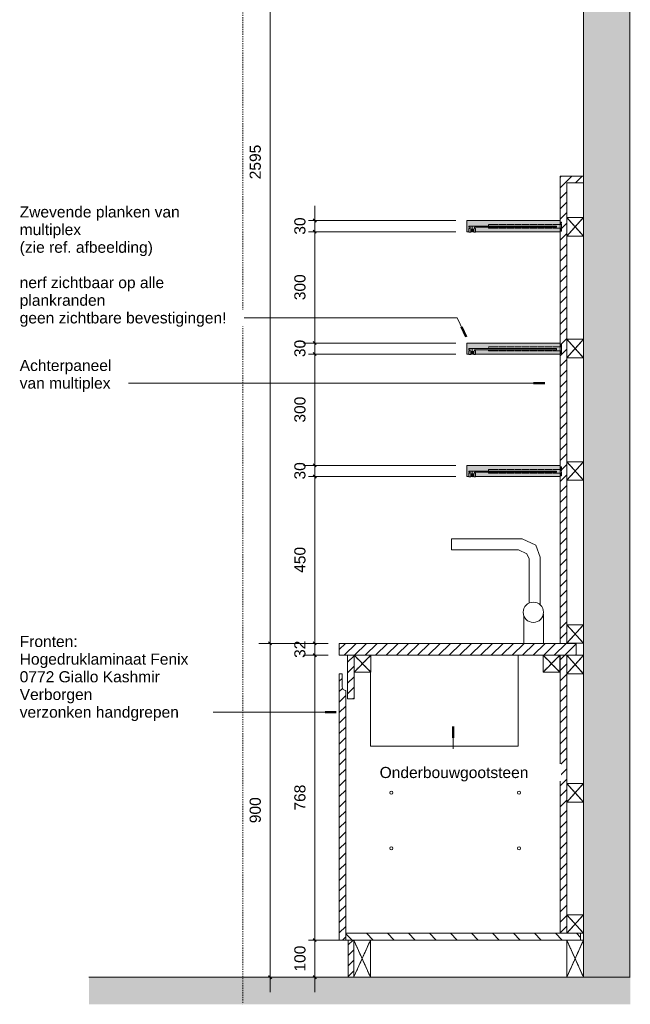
# Model space of a CAD drawing. Header units: millimetres. Extents: x -41613 to -506, y -9518 to 44768.
# Tile 5 of 11: x -21071 to -19427, y 5577 to 8232. Entities that reach past the tile are written whole.
import ezdxf

# ---------------------------------------------------------------- set-up
doc = ezdxf.new("R2010")
doc.units = ezdxf.units.MM
for name, pattern in [('Dash_2_', [6.35, 3.175, -3.175]), ('Hidden', [7.14375, 4.7625, -2.38125]), ('Overhead xxSmall', [2.579688, 1.5875, -0.992188])]:
    doc.linetypes.add(name, pattern=pattern)
for name, color, linetype, lineweight in [('0-2', 130, 'Continuous', 5), ('A----M-', 8, 'Continuous', 5), ('A----M--20', 8, 'Continuous', 5), ('A09-C---1', 8, 'Dash_2_', 13), ('A09-NT--1', 7, 'Continuous', 13), ('A09-NT--2', 170, 'Continuous', 50), ('A09-NT--3', 210, 'Continuous', 13), ('A23----', 7, 'Continuous', 13), ('A23-----1', 253, 'Continuous', 13), ('A29-----1', 9, 'Continuous', 5), ('A29-----2', 7, 'Continuous', 13), ('A99----', 1, 'Continuous', 5), ('A99-----1', 1, 'Continuous', 13), ('A99-----3', 1, 'Overhead xxSmall', 13), ('Detail Items', 1, 'Continuous', 5), ('Detail Items-4', 10, 'Continuous', 5), ('Detail Items-5', 1, 'Hidden', 5), ('Detail Items-6', 255, 'Continuous', 5), ('Detail Items-7', 55, 'Continuous', 5)]:
    doc.layers.add(name, color=color, linetype=linetype, lineweight=lineweight)
doc.styles.add('Arial_1', font='arial.ttf', dxfattribs={"height": 30})
doc.dimstyles.new('TD_Diagonal_1_5_mm', dxfattribs={"dimscale": 304.8, "dimtxt": 30.607782, "dimasz": 0.026247, "dimexe": 0.098425, "dimexo": 0.098425, "dimgap": 0.052493, "dimtad": 1, "dimdec": 0, "dimzin": 0, "dimdsep": 46, "dimtxsty": 'Arial_1', "dimblk1": 'OBLIQUE', "dimblk2": 'OBLIQUE', "dimsah": 1, "dimcen": 0.09, "dimdle": 0.131234, "dimazin": 2, "dimtfac": 1, "dimtdec": 4, "dimtix": 1, "dimtmove": 0, "dimatfit": 3, "dimfxl": 1, "dimtvp": 1, "dimtfill": 1, "dimtolj": 1, "dimtzin": 0, "dimarcsym": 2})
pattern_1 = [(45, (-19962.32, 5650), (-14.14214, 14.14214), [])]

# ---------------------------------------------------------------- blocks, each defined once
blk = doc.blocks.new('HSR-D_ABT_ARCH_Interieur_rvt-4-Pantry MFZ - Section 2')
at = {"layer": 'A23-----1'}
blk.add_hatch(color=256, dxfattribs=at).paths.add_polyline_path([(44439.1, 5577.1), (44439.1, 5650), (42981.1, 5650), (42981.1, 5577.1)])
at = {"layer": 'A29-----1'}
blk.add_hatch(color=256, dxfattribs=at).paths.add_polyline_path([(44312.9, 5650), (44437.9, 5650.2), (44437.9, 9648.5), (44312.9, 9648.5), (44312.9, 9323), (44316.4, 9323), (44316.4, 9185), (44312.9, 9185), (44312.9, 5650.2)])
at = {"layer": 'A23----'}
for p, q in [((43679.6, 5650), (42981.1, 5650)), ((44439.1, 5650), (43694.6, 5650))]:
    blk.add_line(p, q, dxfattribs=at)
at = {"layer": 'A29-----2'}
for p, q in [((44312.9, 9648.5), (44312.9, 7810)), ((44437.9, 5650), (44437.9, 9648.5)), ((44312.9, 7792), (44312.9, 7698.5)), ((44312.9, 7648.5), (44312.9, 7370)), ((44312.9, 7320), (44312.9, 7040)), ((44312.9, 6990), (44312.9, 6600.5)), ((44312.9, 6550.5), (44312.9, 6518)), ((44312.9, 6468), (44312.9, 6172.5)), ((44312.9, 6122.5), (44312.9, 5818.6)), ((44312.9, 5768.6), (44312.9, 5750.2)), ((44312.9, 5650), (44437.9, 5650))]:
    blk.add_line(p, q, dxfattribs=at)
blk = doc.blocks.new('Afstandsklods - Afstandsklods-18260626-Pantry MFZ - Section 2')
at = {"layer": 'Detail Items'}
for p, q in [((44267.9, 5750.2), (44267.9, 5650.2)), ((44267.9, 5650.2), (44312.9, 5750.2)), ((44312.9, 5650.2), (44267.9, 5750.2)), ((44312.9, 5750.2), (44305.1, 5750.2)), ((44312.9, 5750.2), (44312.9, 5650.2)), ((44312.9, 5650.2), (44267.9, 5650.2))]:
    blk.add_line(p, q, dxfattribs=at)
at = {"layer": 'Detail Items-5'}
for p, q in [((44267.9, 5750.2), (44267.9, 5650.2)), ((44267.9, 5750.2), (44312.9, 5650.2)), ((44267.9, 5650.2), (44312.9, 5750.2)), ((44312.9, 5750.2), (44305.1, 5750.2)), ((44312.9, 5650.2), (44312.9, 5750.2)), ((44267.9, 5650.2), (44312.9, 5650.2))]:
    blk.add_line(p, q, dxfattribs=at)
blk = doc.blocks.new('Afstandsklods - Afstandsklods-18260673-Pantry MFZ - Section 2')
at = {"layer": 'Detail Items'}
for p, q in [((43694.6, 5650.8), (43739.3, 5750.2)), ((43739.3, 5650.2), (43694.6, 5749.7)), ((43739.3, 5750.2), (43739.3, 5650.2)), ((43694.6, 5650.2), (43739.3, 5650.2))]:
    blk.add_line(p, q, dxfattribs=at)
at = {"layer": 'Detail Items-5'}
for p, q in [((43739.3, 5750.2), (43694.6, 5650.8)), ((43739.3, 5650.2), (43694.6, 5749.7)), ((43739.3, 5750.2), (43739.3, 5650.2)), ((43739.3, 5650.2), (43694.6, 5650.2))]:
    blk.add_line(p, q, dxfattribs=at)
blk = doc.blocks.new('Afstandsklods - Afstandsklods-13959291-Pantry MFZ - Section 2')
at = {"layer": 'Detail Items'}
for p, q in [((44267.9, 6172.5), (44267.9, 6122.5)), ((44312.9, 6172.5), (44267.9, 6172.5)), ((44267.9, 6122.5), (44312.9, 6172.5)), ((44312.9, 6122.5), (44267.9, 6172.5)), ((44312.9, 6172.5), (44312.9, 6122.5)), ((44312.9, 6122.5), (44267.9, 6122.5))]:
    blk.add_line(p, q, dxfattribs=at)
at = {"layer": 'Detail Items-5'}
for p, q in [((44312.9, 6172.5), (44267.9, 6172.5)), ((44267.9, 6172.5), (44267.9, 6122.5)), ((44267.9, 6172.5), (44312.9, 6122.5)), ((44267.9, 6122.5), (44312.9, 6172.5)), ((44312.9, 6122.5), (44312.9, 6172.5)), ((44267.9, 6122.5), (44312.9, 6122.5))]:
    blk.add_line(p, q, dxfattribs=at)
blk = doc.blocks.new('Afstandsklods - Afstandsklods-13479953-Pantry MFZ - Section 2')
at = {"layer": 'Detail Items'}
for p, q in [((44204.3, 6518), (44204.3, 6473)), ((44249.3, 6518), (44204.3, 6518)), ((44204.3, 6473), (44249.3, 6518)), ((44249.3, 6473), (44204.3, 6518)), ((44249.3, 6518), (44249.3, 6473)), ((44249.3, 6473), (44204.3, 6473))]:
    blk.add_line(p, q, dxfattribs=at)
at = {"layer": 'Detail Items-5'}
for p, q in [((44249.3, 6518), (44204.3, 6518)), ((44204.3, 6518), (44204.3, 6473)), ((44204.3, 6518), (44249.3, 6473)), ((44204.3, 6473), (44249.3, 6518)), ((44249.3, 6473), (44249.3, 6518)), ((44204.3, 6473), (44249.3, 6473))]:
    blk.add_line(p, q, dxfattribs=at)
blk = doc.blocks.new('DIMBLOCK48-Pantry MFZ - Section 2')
at = {"layer": 'A----M--20'}
for p, q in [((-19896.7, 7000), (-20306.7, 7000)), ((-20276.7, 6510), (-20276.7, 7000)), ((-20276.7, 7000), (-19896.7, 7000)), ((-20240.4, 6550), (-20306.7, 6550)), ((-20276.7, 6550), (-20240.4, 6550))]:
    blk.add_line(p, q, dxfattribs=at)
at = {"layer": 'A----M--20', "lineweight": 35}
for p, q in [((-20276.7, 7000), (-20280.7, 7004)), ((-20276.7, 7000), (-20272.7, 6996)), ((-20276.7, 6550), (-20280.7, 6554)), ((-20276.7, 6550), (-20272.7, 6546))]:
    blk.add_line(p, q, dxfattribs=at)
at = {"layer": 'A----M--20', "color": 0, "insert": (-20331.6, 6740.4), "char_height": 30, "width": 83.065, "attachment_point": 1, "rotation": 90, "line_spacing_factor": 0.941778, "style": 'Arial_1', "bg_fill": 3, "box_fill_scale": 1.25, "bg_fill_color": 256, "bg_fill_true_color": 13158600, "bg_fill_transparency": 0}
blk.add_mtext('450', dxfattribs=at)
blk = doc.blocks.new('_Oblique')
at = {"color": 0, "linetype": 'ByBlock', "lineweight": -2}
blk.add_line((-0.5, -0.5), (0.5, 0.5), dxfattribs=at)
blk = doc.blocks.new('DIMBLOCK49-Pantry MFZ - Section 2')
at = {"layer": 'A----M--20'}
for p, q in [((-19896.7, 7030), (-20306.7, 7030)), ((-20276.7, 7000), (-20276.7, 7030)), ((-20276.7, 7030), (-19896.7, 7030)), ((-19896.7, 7000), (-20306.7, 7000)), ((-20276.7, 7000), (-19896.7, 7000))]:
    blk.add_line(p, q, dxfattribs=at)
at = {"layer": 'A----M--20', "lineweight": 35}
for p, q in [((-20276.7, 7030), (-20280.7, 7034)), ((-20276.7, 7030), (-20272.7, 7026)), ((-20276.7, 7000), (-20280.7, 7004)), ((-20276.7, 7000), (-20272.7, 6996))]:
    blk.add_line(p, q, dxfattribs=at)
at = {"layer": 'A----M--20', "color": 0, "insert": (-20331.6, 6992), "char_height": 30, "width": 55.377, "attachment_point": 1, "rotation": 90, "line_spacing_factor": 0.941778, "style": 'Arial_1', "bg_fill": 3, "box_fill_scale": 1.25, "bg_fill_color": 256, "bg_fill_true_color": 13158600, "bg_fill_transparency": 0}
blk.add_mtext('30', dxfattribs=at)
blk = doc.blocks.new('DIMBLOCK50-Pantry MFZ - Section 2')
at = {"layer": 'A----M--20'}
for p, q in [((-19896.7, 7330), (-20306.7, 7330)), ((-20276.7, 7030), (-20276.7, 7330)), ((-20276.7, 7330), (-19896.7, 7330)), ((-19896.7, 7030), (-20306.7, 7030)), ((-20276.7, 7030), (-19896.7, 7030))]:
    blk.add_line(p, q, dxfattribs=at)
at = {"layer": 'A----M--20', "lineweight": 35}
for p, q in [((-20276.7, 7330), (-20280.7, 7334)), ((-20276.7, 7330), (-20272.7, 7326)), ((-20276.7, 7030), (-20280.7, 7034)), ((-20276.7, 7030), (-20272.7, 7026))]:
    blk.add_line(p, q, dxfattribs=at)
at = {"layer": 'A----M--20', "color": 0, "insert": (-20331.6, 7145.4), "char_height": 30, "width": 83.065, "attachment_point": 1, "rotation": 90, "line_spacing_factor": 0.941778, "style": 'Arial_1', "bg_fill": 3, "box_fill_scale": 1.25, "bg_fill_color": 256, "bg_fill_true_color": 13158600, "bg_fill_transparency": 0}
blk.add_mtext('300', dxfattribs=at)
blk = doc.blocks.new('DIMBLOCK51-Pantry MFZ - Section 2')
at = {"layer": 'A----M--20'}
for p, q in [((-19896.7, 7360), (-20306.7, 7360)), ((-20276.7, 7330), (-20276.7, 7360)), ((-20276.7, 7360), (-19896.7, 7360)), ((-19896.7, 7330), (-20306.7, 7330)), ((-20276.7, 7330), (-19896.7, 7330))]:
    blk.add_line(p, q, dxfattribs=at)
at = {"layer": 'A----M--20', "lineweight": 35}
for p, q in [((-20276.7, 7360), (-20280.7, 7364)), ((-20276.7, 7360), (-20272.7, 7356)), ((-20276.7, 7330), (-20280.7, 7334)), ((-20276.7, 7330), (-20272.7, 7326))]:
    blk.add_line(p, q, dxfattribs=at)
at = {"layer": 'A----M--20', "color": 0, "insert": (-20331.6, 7322), "char_height": 30, "width": 55.377, "attachment_point": 1, "rotation": 90, "line_spacing_factor": 0.941778, "style": 'Arial_1', "bg_fill": 3, "box_fill_scale": 1.25, "bg_fill_color": 256, "bg_fill_true_color": 13158600, "bg_fill_transparency": 0}
blk.add_mtext('30', dxfattribs=at)
blk = doc.blocks.new('DIMBLOCK52-Pantry MFZ - Section 2')
at = {"layer": 'A----M--20'}
for p, q in [((-19896.7, 7660), (-20306.7, 7660)), ((-20276.7, 7360), (-20276.7, 7660)), ((-20276.7, 7660), (-19896.7, 7660)), ((-19896.7, 7360), (-20306.7, 7360)), ((-20276.7, 7360), (-19896.7, 7360))]:
    blk.add_line(p, q, dxfattribs=at)
at = {"layer": 'A----M--20', "lineweight": 35}
for p, q in [((-20276.7, 7660), (-20280.7, 7664)), ((-20276.7, 7660), (-20272.7, 7656)), ((-20276.7, 7360), (-20280.7, 7364)), ((-20276.7, 7360), (-20272.7, 7356))]:
    blk.add_line(p, q, dxfattribs=at)
at = {"layer": 'A----M--20', "color": 0, "insert": (-20331.6, 7475.4), "char_height": 30, "width": 83.065, "attachment_point": 1, "rotation": 90, "line_spacing_factor": 0.941778, "style": 'Arial_1', "bg_fill": 3, "box_fill_scale": 1.25, "bg_fill_color": 256, "bg_fill_true_color": 13158600, "bg_fill_transparency": 0}
blk.add_mtext('300', dxfattribs=at)
blk = doc.blocks.new('DIMBLOCK53-Pantry MFZ - Section 2')
at = {"layer": 'A----M--20'}
for p, q in [((-20276.7, 7660), (-20276.7, 7730)), ((-19896.7, 7690), (-20306.7, 7690)), ((-20276.7, 7690), (-19896.7, 7690)), ((-19896.7, 7660), (-20306.7, 7660)), ((-20276.7, 7660), (-19896.7, 7660))]:
    blk.add_line(p, q, dxfattribs=at)
at = {"layer": 'A----M--20', "lineweight": 35}
for p, q in [((-20276.7, 7690), (-20280.7, 7694)), ((-20276.7, 7690), (-20272.7, 7686)), ((-20276.7, 7660), (-20280.7, 7664)), ((-20276.7, 7660), (-20272.7, 7656))]:
    blk.add_line(p, q, dxfattribs=at)
at = {"layer": 'A----M--20', "color": 0, "insert": (-20331.6, 7652), "char_height": 30, "width": 55.377, "attachment_point": 1, "rotation": 90, "line_spacing_factor": 0.941778, "style": 'Arial_1', "bg_fill": 3, "box_fill_scale": 1.25, "bg_fill_color": 256, "bg_fill_true_color": 13158600, "bg_fill_transparency": 0}
blk.add_mtext('30', dxfattribs=at)
blk = doc.blocks.new('DIMBLOCK54-Pantry MFZ - Section 2')
at = {"layer": 'A----M--20'}
for p, q in [((-20276.7, 6590), (-20276.7, 6518)), ((-20240.4, 6550), (-20306.7, 6550)), ((-20276.7, 6550), (-20240.4, 6550)), ((-20240.4, 6518), (-20306.7, 6518)), ((-20276.7, 6518), (-20240.4, 6518))]:
    blk.add_line(p, q, dxfattribs=at)
at = {"layer": 'A----M--20', "lineweight": 35}
for p, q in [((-20276.7, 6550), (-20280.7, 6554)), ((-20276.7, 6550), (-20272.7, 6546)), ((-20276.7, 6518), (-20280.7, 6522)), ((-20276.7, 6518), (-20272.7, 6514))]:
    blk.add_line(p, q, dxfattribs=at)
at = {"layer": 'A----M--20', "color": 0, "insert": (-20331.6, 6510.9), "char_height": 30, "width": 55.377, "attachment_point": 1, "rotation": 90, "line_spacing_factor": 0.941778, "style": 'Arial_1', "bg_fill": 3, "box_fill_scale": 1.25, "bg_fill_color": 256, "bg_fill_true_color": 13158600, "bg_fill_transparency": 0}
blk.add_mtext('32', dxfattribs=at)
blk = doc.blocks.new('DIMBLOCK55-Pantry MFZ - Section 2')
at = {"layer": 'A----M--20'}
for p, q in [((-20240.4, 6518), (-20306.7, 6518)), ((-20276.7, 6518), (-20276.7, 5750)), ((-20276.7, 6518), (-20240.4, 6518)), ((-20181.9, 5750), (-20306.7, 5750)), ((-20276.7, 5750), (-20181.9, 5750))]:
    blk.add_line(p, q, dxfattribs=at)
at = {"layer": 'A----M--20', "lineweight": 35}
for p, q in [((-20276.7, 6518), (-20280.7, 6522)), ((-20276.7, 6518), (-20272.7, 6514)), ((-20276.7, 5750), (-20280.7, 5754)), ((-20276.7, 5750), (-20272.7, 5746))]:
    blk.add_line(p, q, dxfattribs=at)
at = {"layer": 'A----M--20', "color": 0, "insert": (-20331.6, 6099.4), "char_height": 30, "width": 83.065, "attachment_point": 1, "rotation": 90, "line_spacing_factor": 0.941778, "style": 'Arial_1', "bg_fill": 3, "box_fill_scale": 1.25, "bg_fill_color": 256, "bg_fill_true_color": 13158600, "bg_fill_transparency": 0}
blk.add_mtext('768', dxfattribs=at)
blk = doc.blocks.new('DIMBLOCK56-Pantry MFZ - Section 2')
at = {"layer": 'A----M--20'}
for p, q in [((-20181.9, 5750), (-20306.7, 5750)), ((-20276.7, 5750), (-20276.7, 5610)), ((-20276.7, 5750), (-20181.9, 5750)), ((-20301, 5650), (-20246.7, 5650)), ((-20276.7, 5650), (-20301, 5650))]:
    blk.add_line(p, q, dxfattribs=at)
at = {"layer": 'A----M--20', "lineweight": 35}
for p, q in [((-20276.7, 5750), (-20280.7, 5754)), ((-20276.7, 5750), (-20272.7, 5746)), ((-20276.7, 5650), (-20280.7, 5654)), ((-20276.7, 5650), (-20272.7, 5646))]:
    blk.add_line(p, q, dxfattribs=at)
at = {"layer": 'A----M--20', "color": 0, "insert": (-20331.6, 5665.4), "char_height": 30, "width": 83.065, "attachment_point": 1, "rotation": 90, "line_spacing_factor": 0.941778, "style": 'Arial_1', "bg_fill": 3, "box_fill_scale": 1.25, "bg_fill_color": 256, "bg_fill_true_color": 13158600, "bg_fill_transparency": 0}
blk.add_mtext('100', dxfattribs=at)
blk = doc.blocks.new('DIMBLOCK57-Pantry MFZ - Section 2')
at = {"layer": 'A----M--20'}
for p, q in [((-20396.9, 9185), (-20396.9, 6550)), ((-20421.3, 9145), (-20366.9, 9145)), ((-20396.9, 9145), (-20421.3, 9145)), ((-20240.4, 6550), (-20426.9, 6550)), ((-20396.9, 6550), (-20240.4, 6550))]:
    blk.add_line(p, q, dxfattribs=at)
at = {"layer": 'A----M--20', "lineweight": 35}
for p, q in [((-20396.9, 9145), (-20400.9, 9149)), ((-20396.9, 9145), (-20392.9, 9141)), ((-20396.9, 6550), (-20400.9, 6554)), ((-20396.9, 6550), (-20392.9, 6546))]:
    blk.add_line(p, q, dxfattribs=at)
at = {"layer": 'A----M--20', "color": 0, "insert": (-20451.9, 7801.4), "char_height": 30, "width": 110.753, "attachment_point": 1, "rotation": 90, "line_spacing_factor": 0.941778, "style": 'Arial_1', "bg_fill": 3, "box_fill_scale": 1.25, "bg_fill_color": 256, "bg_fill_true_color": 13158600, "bg_fill_transparency": 0}
blk.add_mtext('2595', dxfattribs=at)
blk = doc.blocks.new('DIMBLOCK58-Pantry MFZ - Section 2')
at = {"layer": 'A----M--20'}
for p, q in [((-20240.4, 6550), (-20426.9, 6550)), ((-20396.9, 6550), (-20396.9, 5610)), ((-20396.9, 6550), (-20240.4, 6550)), ((-20421.3, 5650), (-20366.9, 5650)), ((-20396.9, 5650), (-20421.3, 5650))]:
    blk.add_line(p, q, dxfattribs=at)
at = {"layer": 'A----M--20', "lineweight": 35}
for p, q in [((-20396.9, 6550), (-20400.9, 6554)), ((-20396.9, 6550), (-20392.9, 6546)), ((-20396.9, 5650), (-20400.9, 5654)), ((-20396.9, 5650), (-20392.9, 5646))]:
    blk.add_line(p, q, dxfattribs=at)
at = {"layer": 'A----M--20', "color": 0, "insert": (-20451.9, 6065.4), "char_height": 30, "width": 83.065, "attachment_point": 1, "rotation": 90, "line_spacing_factor": 0.941778, "style": 'Arial_1', "bg_fill": 3, "box_fill_scale": 1.25, "bg_fill_color": 256, "bg_fill_true_color": 13158600, "bg_fill_transparency": 0}
blk.add_mtext('900', dxfattribs=at)

msp = doc.modelspace()

# ---------------------------------------------------------------- hatches: boundary and pattern name
at = {"layer": 'Detail Items-4'}
for points in [[(-19843.2, 7659), (-19843.2, 7668.9), (-19846.2, 7668.9), (-19846.2, 7671.9), (-19625.3, 7671.9), (-19625.3, 7674.9), (-19861.2, 7674.9), (-19861.2, 7671.9), (-19858.2, 7671.9), (-19858.2, 7668.9), (-19861.2, 7668.9), (-19861.2, 7659), (-19856.2, 7659), (-19856.2, 7667), (-19848.2, 7667), (-19848.2, 7659)], [(-19853.1, 7659.6), (-19851.3, 7659.6), (-19850.4, 7660), (-19849.2, 7661.3), (-19848.8, 7662.1), (-19848.8, 7663.9), (-19849.2, 7664.8), (-19849.8, 7665.5), (-19851.3, 7666.4), (-19853.1, 7666.4), (-19854, 7666), (-19855.2, 7664.8), (-19855.6, 7663.9), (-19855.6, 7662.1), (-19855.2, 7661.3), (-19854.7, 7660.5), (-19853.8, 7660)], [(-19843.2, 7329), (-19843.2, 7338.9), (-19846.2, 7338.9), (-19846.2, 7341.9), (-19625.3, 7341.9), (-19625.3, 7344.9), (-19861.2, 7344.9), (-19861.2, 7341.9), (-19858.2, 7341.9), (-19858.2, 7338.9), (-19861.2, 7338.9), (-19861.2, 7329), (-19856.2, 7329), (-19856.2, 7337), (-19848.2, 7337), (-19848.2, 7329)], [(-19853.1, 7329.6), (-19851.3, 7329.6), (-19850.4, 7330), (-19849.2, 7331.3), (-19848.8, 7332.1), (-19848.8, 7333.9), (-19849.2, 7334.8), (-19849.8, 7335.5), (-19851.3, 7336.4), (-19853.1, 7336.4), (-19854, 7336), (-19855.2, 7334.8), (-19855.6, 7333.9), (-19855.6, 7332.1), (-19855.2, 7331.3), (-19854.7, 7330.5), (-19853.8, 7330)], [(-19843.2, 6999), (-19843.2, 7008.9), (-19846.2, 7008.9), (-19846.2, 7011.9), (-19625.3, 7011.9), (-19625.3, 7014.9), (-19861.2, 7014.9), (-19861.2, 7011.9), (-19858.2, 7011.9), (-19858.2, 7008.9), (-19861.2, 7008.9), (-19861.2, 6999), (-19856.2, 6999), (-19856.2, 7007), (-19848.2, 7007), (-19848.2, 6999)], [(-19853.1, 6999.6), (-19851.3, 6999.6), (-19850.4, 7000), (-19849.2, 7001.3), (-19848.8, 7002.1), (-19848.8, 7003.9), (-19849.2, 7004.8), (-19849.8, 7005.5), (-19851.3, 7006.4), (-19853.1, 7006.4), (-19854, 7006), (-19855.2, 7004.8), (-19855.6, 7003.9), (-19855.6, 7002.1), (-19855.2, 7001.3), (-19854.7, 7000.5), (-19853.8, 7000)]]:
    msp.add_hatch(color=256, dxfattribs=at).paths.add_polyline_path(points)
at = {"layer": 'Detail Items-6'}
h = msp.add_hatch(color=256, dxfattribs=at)
h.paths.add_polyline_path([(-19866.7, 7660), (-19861.2, 7660), (-19861.2, 7668.9), (-19858.2, 7668.9), (-19858.2, 7671.9), (-19861.2, 7671.9), (-19861.2, 7674.9), (-19625.3, 7674.9), (-19625.3, 7671.9), (-19846.2, 7671.9), (-19846.2, 7668.9), (-19843.2, 7668.9), (-19843.2, 7660), (-19615.9, 7660), (-19615.9, 7690), (-19866.7, 7690), (-19866.7, 7667)])
h.paths.add_polyline_path([(-19848.2, 7660), (-19848.2, 7667), (-19856.2, 7667), (-19856.2, 7660), (-19854, 7660.1), (-19854.7, 7660.5), (-19855.2, 7661.3), (-19855.6, 7662.1), (-19855.6, 7663.9), (-19855.2, 7664.8), (-19854, 7666), (-19853.1, 7666.4), (-19851.3, 7666.4), (-19849.7, 7665.5), (-19849.2, 7664.8), (-19848.8, 7663.9), (-19848.8, 7662.1), (-19849.2, 7661.3), (-19850.4, 7660), (-19848.8, 7660)])
h = msp.add_hatch(color=256, dxfattribs=at)
h.paths.add_polyline_path([(-19866.7, 7330), (-19861.2, 7330), (-19861.2, 7338.9), (-19858.2, 7338.9), (-19858.2, 7341.9), (-19861.2, 7341.9), (-19861.2, 7344.9), (-19625.3, 7344.9), (-19625.3, 7341.9), (-19846.2, 7341.9), (-19846.2, 7338.9), (-19843.2, 7338.9), (-19843.2, 7330), (-19615.9, 7330), (-19615.9, 7360), (-19866.7, 7360), (-19866.7, 7337)])
h.paths.add_polyline_path([(-19848.2, 7330), (-19848.2, 7337), (-19856.2, 7337), (-19856.2, 7330), (-19854, 7330.1), (-19854.7, 7330.5), (-19855.2, 7331.3), (-19855.6, 7332.1), (-19855.6, 7333.9), (-19855.2, 7334.8), (-19854, 7336), (-19853.1, 7336.4), (-19851.3, 7336.4), (-19849.7, 7335.5), (-19849.2, 7334.8), (-19848.8, 7333.9), (-19848.8, 7332.1), (-19849.2, 7331.3), (-19850.4, 7330), (-19848.8, 7330)])
h = msp.add_hatch(color=256, dxfattribs=at)
h.paths.add_polyline_path([(-19866.7, 7000), (-19861.2, 7000), (-19861.2, 7008.9), (-19858.2, 7008.9), (-19858.2, 7011.9), (-19861.2, 7011.9), (-19861.2, 7014.9), (-19625.3, 7014.9), (-19625.3, 7011.9), (-19846.2, 7011.9), (-19846.2, 7008.9), (-19843.2, 7008.9), (-19843.2, 7000), (-19615.9, 7000), (-19615.9, 7030), (-19866.7, 7030), (-19866.7, 7007)])
h.paths.add_polyline_path([(-19848.2, 7000), (-19848.2, 7007), (-19856.2, 7007), (-19856.2, 7000), (-19854, 7000.1), (-19854.7, 7000.5), (-19855.2, 7001.3), (-19855.6, 7002.1), (-19855.6, 7003.9), (-19855.2, 7004.8), (-19854, 7006), (-19853.1, 7006.4), (-19851.3, 7006.4), (-19849.7, 7005.5), (-19849.2, 7004.8), (-19848.8, 7003.9), (-19848.8, 7002.1), (-19849.2, 7001.3), (-19850.4, 7000), (-19848.8, 7000)])
at = {"layer": 'Detail Items-7'}
h = msp.add_hatch(dxfattribs=at)
h.set_pattern_fill('FP_6', color=256, style=0, pattern_type=2)
h.set_pattern_definition(pattern_1)
h.paths.add_polyline_path([(-19597.9, 5768.6), (-19597.9, 6518), (-19615.9, 6518), (-19615.9, 5768.6)])
h.paths.add_polyline_path([(-19597.9, 6550), (-19597.9, 7792), (-19552.9, 7792), (-19552.9, 7810), (-19615.9, 7810), (-19615.9, 6550), (-19609, 6550)])
h = msp.add_hatch(dxfattribs=at)
h.set_pattern_fill('FP_6', color=256, style=0, pattern_type=2)
h.set_pattern_definition(pattern_1)
h.paths.add_polyline_path([(-19615.9, 6518), (-19572.9, 6518), (-19572.9, 6550), (-20210.4, 6550), (-20210.4, 6518), (-19616.5, 6518)])
h = msp.add_hatch(dxfattribs=at)
h.set_pattern_fill('FP_6', color=256, style=0, pattern_type=2)
h.set_pattern_definition(pattern_1)
h.paths.add_polyline_path([(-20187.9, 6400.4), (-20170.4, 6400.4), (-20170.4, 6518), (-20187.9, 6518), (-20187.9, 6422.3)])
h = msp.add_hatch(dxfattribs=at)
h.set_pattern_fill('FP_6', color=256, style=0, pattern_type=2)
h.set_pattern_definition(pattern_1)
h.paths.add_polyline_path([(-20192.9, 5750.2), (-20192.9, 6423), (-20195.5, 6423.3), (-20197.9, 6424.3), (-20200, 6425.9), (-20201.6, 6428), (-20202.6, 6430.4), (-20202.9, 6433), (-20202.9, 6468), (-20210.4, 6468), (-20210.4, 5750.2), (-20195.5, 5750.2)])
h = msp.add_hatch(dxfattribs=at)
h.set_pattern_fill('FP_7', color=256, style=0, pattern_type=2)
h.set_pattern_definition([(135, (-19962.32, 5650), (-28.2843, -28.2843), [])])
h.paths.add_polyline_path([(-19560.7, 5750.2), (-19560.7, 5768.6), (-20192.9, 5768.6), (-20192.9, 5750.2), (-19597.9, 5750.2)])
h = msp.add_hatch(dxfattribs=at)
h.set_pattern_fill('FP_6', color=256, style=0, pattern_type=2)
h.set_pattern_definition(pattern_1)
h.paths.add_polyline_path([(-20171.5, 5650), (-20171.2, 5650.2), (-20171.2, 5750.2), (-20186.2, 5750.2), (-20186.2, 5650)])

# ---------------------------------------------------------------- linework, layer by layer
at = {"layer": 'A09-C---1'}
msp.add_line((-20470.6, 10156.2), (-20470.6, 5577.6), dxfattribs=at)
at = {"layer": 'A09-NT--2'}
for p, q in [((-19657.3, 7251.9), (-19687.3, 7251.9)), ((-20218.5, 6364.9), (-20248.5, 6364.9)), ((-19903.4, 6325.9), (-19903.4, 6295.9))]:
    msp.add_line(p, q, dxfattribs=at)
at = {"layer": 'A09-NT--3'}
for p, q in [((-20466.2, 7427.8), (-20479.5, 7427.8)), ((-20778.4, 7251.9), (-20790.4, 7251.9)), ((-20570.8, 6364.9), (-20607.9, 6364.9)), ((-20218.5, 6364.9), (-20570.8, 6364.9)), ((-19903.4, 6325.9), (-19903.4, 6265.5))]:
    msp.add_line(p, q, dxfattribs=at)
at = {"layer": 'A99----'}
for p, q in [((-19852.2, 7673.5), (-19852.2, 7666.4)), ((-19852.2, 7343.5), (-19852.2, 7336.4)), ((-19852.2, 7013.5), (-19852.2, 7006.4)), ((-20151.9, 5750), (-20101.9, 5750))]:
    msp.add_line(p, q, dxfattribs=at)
for centre in [(-20070.1, 6147.7), (-19726.4, 6147.7), (-20070.1, 5997.7), (-19726.4, 5997.7)]:
    msp.add_circle(centre, 4.24, dxfattribs=at)
for centre, start, end in [((-19852.2, 7663), 0, 180), ((-19852.2, 7663), 180, 0), ((-19852.2, 7333), 0, 180), ((-19852.2, 7333), 180, 0), ((-19852.2, 7003), 0, 180), ((-19852.2, 7003), 180, 0)]:
    msp.add_arc(centre, 3.5, start, end, dxfattribs=at)
at = {"layer": 'A99-----1'}
for p, q in [((-19615.9, 7690), (-19615.9, 7810)), ((-19615.9, 7810), (-19552.9, 7810)), ((-19552.9, 7810), (-19552.9, 7792)), ((-19552.9, 7792), (-19597.9, 7792)), ((-19597.9, 7792), (-19597.9, 7698.5)), ((-19615.9, 7690), (-19866.7, 7690)), ((-19866.7, 7690), (-19866.7, 7660)), ((-19861.2, 7671.9), (-19861.2, 7674.9)), ((-19861.2, 7674.9), (-19625.3, 7674.9)), ((-19858.2, 7671.9), (-19861.2, 7671.9)), ((-19858.2, 7668.9), (-19858.2, 7671.9)), ((-19625.3, 7671.9), (-19846.2, 7671.9)), ((-19846.2, 7671.9), (-19846.2, 7668.9)), ((-19625.3, 7674.9), (-19625.3, 7671.9)), ((-19615.9, 7660), (-19615.9, 7690)), ((-19866.7, 7660), (-19861.2, 7660)), ((-19861.2, 7659), (-19861.2, 7668.9)), ((-19861.2, 7668.9), (-19858.2, 7668.9)), ((-19856.2, 7659), (-19861.2, 7659)), ((-19848.2, 7667), (-19856.2, 7667)), ((-19856.2, 7667), (-19856.2, 7659)), ((-19856.2, 7660), (-19853.8, 7660)), ((-19850.4, 7660), (-19848.2, 7660)), ((-19848.2, 7659), (-19848.2, 7667)), ((-19843.2, 7659), (-19848.2, 7659)), ((-19846.2, 7668.9), (-19843.2, 7668.9)), ((-19843.2, 7668.9), (-19843.2, 7659)), ((-19843.2, 7660), (-19615.9, 7660)), ((-19615.9, 7360), (-19615.9, 7660)), ((-19597.9, 7648.5), (-19597.9, 7370)), ((-19615.9, 7360), (-19866.7, 7360)), ((-19866.7, 7360), (-19866.7, 7330)), ((-19615.9, 7330), (-19615.9, 7360)), ((-19866.7, 7330), (-19861.2, 7330)), ((-19861.2, 7341.9), (-19861.2, 7344.9)), ((-19861.2, 7344.9), (-19625.3, 7344.9)), ((-19858.2, 7341.9), (-19861.2, 7341.9)), ((-19861.2, 7329), (-19861.2, 7338.9)), ((-19861.2, 7338.9), (-19858.2, 7338.9)), ((-19856.2, 7329), (-19861.2, 7329)), ((-19858.2, 7338.9), (-19858.2, 7341.9)), ((-19848.2, 7337), (-19856.2, 7337)), ((-19856.2, 7337), (-19856.2, 7329)), ((-19856.2, 7330), (-19853.8, 7330)), ((-19850.4, 7330), (-19848.2, 7330)), ((-19848.2, 7329), (-19848.2, 7337)), ((-19843.2, 7329), (-19848.2, 7329)), ((-19625.3, 7341.9), (-19846.2, 7341.9)), ((-19846.2, 7341.9), (-19846.2, 7338.9)), ((-19846.2, 7338.9), (-19843.2, 7338.9)), ((-19843.2, 7338.9), (-19843.2, 7329)), ((-19843.2, 7330), (-19615.9, 7330)), ((-19625.3, 7344.9), (-19625.3, 7341.9)), ((-19615.9, 7030), (-19615.9, 7330)), ((-19597.9, 7320), (-19597.9, 7040)), ((-19615.9, 7030), (-19866.7, 7030)), ((-19866.7, 7030), (-19866.7, 7000)), ((-19861.2, 7011.9), (-19861.2, 7014.9)), ((-19861.2, 7014.9), (-19625.3, 7014.9)), ((-19858.2, 7011.9), (-19861.2, 7011.9)), ((-19861.2, 6999), (-19861.2, 7008.9)), ((-19861.2, 7008.9), (-19858.2, 7008.9)), ((-19858.2, 7008.9), (-19858.2, 7011.9)), ((-19625.3, 7011.9), (-19846.2, 7011.9)), ((-19846.2, 7011.9), (-19846.2, 7008.9)), ((-19846.2, 7008.9), (-19843.2, 7008.9)), ((-19843.2, 7008.9), (-19843.2, 6999)), ((-19625.3, 7014.9), (-19625.3, 7011.9)), ((-19615.9, 7000), (-19615.9, 7030)), ((-19866.7, 7000), (-19861.2, 7000)), ((-19856.2, 6999), (-19861.2, 6999)), ((-19848.2, 7007), (-19856.2, 7007)), ((-19856.2, 7007), (-19856.2, 6999)), ((-19856.2, 7000), (-19853.8, 7000)), ((-19850.4, 7000), (-19848.2, 7000)), ((-19848.2, 6999), (-19848.2, 7007)), ((-19843.2, 6999), (-19848.2, 6999)), ((-19843.2, 7000), (-19615.9, 7000)), ((-19615.9, 6550), (-19615.9, 7000)), ((-19597.9, 6990), (-19597.9, 6600.5)), ((-19907.8, 6802), (-19907.8, 6832)), ((-19907.8, 6832), (-19717.8, 6832)), ((-19717.8, 6832), (-19681.5, 6815)), ((-19727.8, 6802), (-19907.8, 6802)), ((-19705.1, 6791.4), (-19727.8, 6802)), ((-19681.5, 6815), (-19669.6, 6782.2)), ((-19698.8, 6777.8), (-19705.1, 6791.4)), ((-19698.8, 6659.1), (-19698.8, 6777.8)), ((-19669.6, 6782.2), (-19669.6, 6654.4)), ((-19713.8, 6550.5), (-19713.8, 6625.5)), ((-19660.9, 6550.5), (-19660.9, 6629)), ((-19572.9, 6550), (-20210.4, 6550)), ((-20210.4, 6550), (-20210.4, 6518)), ((-19597.9, 6550.5), (-19597.9, 6550)), ((-19572.9, 6518), (-19572.9, 6550)), ((-20210.4, 6518), (-20187.9, 6518)), ((-20187.9, 6518), (-20170.4, 6518)), ((-20187.9, 6400.4), (-20187.9, 6518)), ((-20125.4, 6518), (-19661.5, 6518)), ((-19729, 6518), (-19729, 6273)), ((-19616.5, 6518), (-19597.9, 6518)), ((-19615.9, 5768.6), (-19615.9, 6518)), ((-20210.4, 6468), (-20202.9, 6468)), ((-20210.4, 5750.2), (-20210.4, 6468)), ((-20202.9, 6468), (-20202.9, 6433)), ((-20126.5, 6473), (-20171.3, 6473)), ((-20170.4, 6473), (-20170.4, 6400.4)), ((-20126.5, 6273), (-20126.5, 6473)), ((-19597.9, 6468), (-19597.9, 6172.5)), ((-20192.9, 6423), (-20192.9, 5768.6)), ((-20170.4, 6400.4), (-20187.9, 6400.4)), ((-19729, 6273), (-20126.5, 6273)), ((-19597.9, 6122.5), (-19597.9, 5818.6)), ((-20192.9, 5750.2), (-20192.9, 5768.6)), ((-20192.9, 5768.6), (-19597.9, 5768.6)), ((-19560.7, 5768.6), (-19560.7, 5750.2)), ((-20192.9, 5750.2), (-20210.4, 5750.2)), ((-19560.7, 5750.2), (-20192.9, 5750.2)), ((-20186.2, 5650), (-20186.2, 5750.2)), ((-20171.2, 5750.2), (-20171.2, 5650)), ((-20171.2, 5650), (-20186.2, 5650))]:
    msp.add_line(p, q, dxfattribs=at)
msp.add_circle((-19687.8, 6634), 27.4, dxfattribs=at)
msp.add_arc((-20192.9, 6433), 10, 180, 270, dxfattribs=at)
at = {"layer": 'A99-----3'}
for p, q in [((-19808.6, 7679.3), (-19613.6, 7679.3)), ((-19808.6, 7674.9), (-19808.6, 7679.3)), ((-19808.6, 7669.3), (-19808.6, 7671.9)), ((-19613.6, 7679.3), (-19613.6, 7686)), ((-19613.6, 7686), (-19611.9, 7686)), ((-19611.9, 7686), (-19611.9, 7661.9)), ((-19808.6, 7669.3), (-19613.6, 7669.3)), ((-19613.6, 7661.9), (-19613.6, 7669.3)), ((-19611.9, 7661.9), (-19613.6, 7661.9)), ((-19613.6, 7349.3), (-19613.6, 7356)), ((-19613.6, 7356), (-19611.9, 7356)), ((-19611.9, 7356), (-19611.9, 7331.9)), ((-19808.6, 7349.3), (-19613.6, 7349.3)), ((-19808.6, 7344.9), (-19808.6, 7349.3)), ((-19808.6, 7339.3), (-19808.6, 7341.9)), ((-19808.6, 7339.3), (-19613.6, 7339.3)), ((-19613.6, 7331.9), (-19613.6, 7339.3)), ((-19611.9, 7331.9), (-19613.6, 7331.9)), ((-19808.6, 7019.3), (-19613.6, 7019.3)), ((-19808.6, 7014.9), (-19808.6, 7019.3)), ((-19808.6, 7009.3), (-19808.6, 7011.9)), ((-19808.6, 7009.3), (-19613.6, 7009.3)), ((-19613.6, 7019.3), (-19613.6, 7026)), ((-19613.6, 7026), (-19611.9, 7026)), ((-19613.6, 7001.9), (-19613.6, 7009.3)), ((-19611.9, 7026), (-19611.9, 7001.9)), ((-19611.9, 7001.9), (-19613.6, 7001.9))]:
    msp.add_line(p, q, dxfattribs=at)

# ---------------------------------------------------------------- block references
at = {"layer": '0-2'}
msp.add_blockref('HSR-D_ABT_ARCH_Interieur_rvt-4-Pantry MFZ - Section 2', (-63865.8, 0), dxfattribs=at)
at = {"layer": 'Detail Items'}
for name, p in [('Afstandsklods - Afstandsklods-13959291-Pantry MFZ - Section 2', (-63865.8, 1526)), ('Afstandsklods - Afstandsklods-13959291-Pantry MFZ - Section 2', (-63865.8, 1197.5)), ('Afstandsklods - Afstandsklods-13959291-Pantry MFZ - Section 2', (-63865.8, 867.5)), ('Afstandsklods - Afstandsklods-13959291-Pantry MFZ - Section 2', (-63865.8, 428)), ('Afstandsklods - Afstandsklods-13479953-Pantry MFZ - Section 2', (-64374.7, 0)), ('Afstandsklods - Afstandsklods-13479953-Pantry MFZ - Section 2', (-63865.8, 0)), ('Afstandsklods - Afstandsklods-13959291-Pantry MFZ - Section 2', (-63865.8, 345.5)), ('Afstandsklods - Afstandsklods-13959291-Pantry MFZ - Section 2', (-63865.8, 0)), ('Afstandsklods - Afstandsklods-13959291-Pantry MFZ - Section 2', (-63865.8, -353.9)), ('Afstandsklods - Afstandsklods-18260673-Pantry MFZ - Section 2', (-63865.8, 0)), ('Afstandsklods - Afstandsklods-18260626-Pantry MFZ - Section 2', (-63865.8, 0))]:
    msp.add_blockref(name, p, dxfattribs=at)

# ---------------------------------------------------------------- texts
at = {"layer": 'A09-NT--1', "insert": (-21071.2, 6570.4), "char_height": 30, "width": 190.802, "attachment_point": 1, "style": 'Arial_1', "bg_fill": 3, "box_fill_scale": 1.25, "bg_fill_color": 256, "bg_fill_true_color": 13158600, "bg_fill_transparency": 0}
msp.add_mtext('Fronten:', dxfattribs=at)

# ---------------------------------------------------------------- next in the draw order: texts
at = {"layer": 'A09-NT--1', "char_height": 30, "attachment_point": 1, "style": 'Arial_1', "bg_fill": 3, "box_fill_scale": 1.25, "bg_fill_color": 256, "bg_fill_true_color": 13158600, "bg_fill_transparency": 0}
for s, insert, width in [('Zwevende planken van ', (-21071.2, 7728.5), 530.717), ('nerf zichtbaar op alle ', (-21071.2, 7538), 482.616), ('Achterpaneel ', (-21071.2, 7314.6), 306.245), ('Hogedruklaminaat Fenix ', (-21071.2, 6522.8), 557.974), ('Verborgen', (-21071.2, 6427.6), 234.093), ('Onderbouwgootsteen', (-20101.8, 6217.1), 481.012)]:
    msp.add_mtext(s, dxfattribs=dict(at, insert=insert, width=width))

# ---------------------------------------------------------------- next in the draw order: dimensions: what is measured, and where the dimension line sits
at = {"layer": 'A----M-'}
dim = msp.add_linear_dim(base=(-20276.7, 7000), p1=(-20210.4, 6550), p2=(-19866.7, 7000), angle=90, dimstyle='TD_Diagonal_1_5_mm', override={"dimpost": '<>', "dimfxl": 566.292727}, dxfattribs=at)
dim.commit()
dim.dimension.update_dxf_attribs({"geometry": 'DIMBLOCK48-Pantry MFZ - Section 2', "text_midpoint": (-20308, 6775)})

# ---------------------------------------------------------------- next in the draw order: texts
at = {"layer": 'A09-NT--1', "char_height": 30, "attachment_point": 1, "style": 'Arial_1', "bg_fill": 3, "box_fill_scale": 1.25, "bg_fill_color": 256, "bg_fill_true_color": 13158600, "bg_fill_transparency": 0}
for s, insert, width in [('multiplex', (-21071.2, 7680.9), 197.215), ('plankranden', (-21071.2, 7490.4), 277.384), ('van multiplex', (-21071.2, 7266.9), 291.814), ('0772 Giallo Kashmir ', (-21071.2, 6475.2), 474.599), ('verzonken handgrepen', (-21071.2, 6379.9), 513.08)]:
    msp.add_mtext(s, dxfattribs=dict(at, insert=insert, width=width))

# ---------------------------------------------------------------- next in the draw order: dimensions: what is measured, and where the dimension line sits
at = {"layer": 'A----M-'}
for base, p1, p2, override, picture, middle in [((-20276.7, 7030), (-19866.7, 7000), (-19866.7, 7030), {"dimpost": '<>', "dimfxl": 30}, 'DIMBLOCK49-Pantry MFZ - Section 2', (-20308, 7015)), ((-20276.7, 6518), (-20210.4, 6550), (-20210.4, 6518), {"dimpost": '<>', "dimfxl": 32}, 'DIMBLOCK54-Pantry MFZ - Section 2', (-20308, 6534))]:
    dim = msp.add_linear_dim(base=base, p1=p1, p2=p2, angle=90, dimstyle='TD_Diagonal_1_5_mm', override=override, dxfattribs=at)
    dim.commit()
    dim.dimension.update_dxf_attribs({"geometry": picture, "text_midpoint": middle})

# ---------------------------------------------------------------- next in the draw order: texts
at = {"layer": 'A09-NT--1', "char_height": 30, "attachment_point": 1, "style": 'Arial_1', "bg_fill": 3, "box_fill_scale": 1.25, "bg_fill_color": 256, "bg_fill_true_color": 13158600, "bg_fill_transparency": 0}
for s, insert, width in [('(zie ref. afbeelding)', (-21071.2, 7633.3), 432.911), ('geen zichtbare bevestigingen!', (-21071.2, 7442.8), 668.607)]:
    msp.add_mtext(s, dxfattribs=dict(at, insert=insert, width=width))

# ---------------------------------------------------------------- next in the draw order: dimensions: what is measured, and where the dimension line sits
at = {"layer": 'A----M-'}
for base, p1, p2, override, picture, middle in [((-20276.7, 7330), (-19866.7, 7030), (-19866.7, 7330), {"dimpost": '<>', "dimfxl": 300}, 'DIMBLOCK50-Pantry MFZ - Section 2', (-20308, 7180)), ((-20276.7, 5750), (-20210.4, 6518), (-20151.9, 5750), {"dimpost": '<>', "dimfxl": 770.224411}, 'DIMBLOCK55-Pantry MFZ - Section 2', (-20308, 6134))]:
    dim = msp.add_linear_dim(base=base, p1=p1, p2=p2, angle=90, dimstyle='TD_Diagonal_1_5_mm', override=override, dxfattribs=at)
    dim.commit()
    dim.dimension.update_dxf_attribs({"geometry": picture, "text_midpoint": middle})

# ---------------------------------------------------------------- next in the draw order: linework, layer by layer
at = {"layer": 'A09-NT--3'}
msp.add_line((-19657.3, 7251.9), (-20778.4, 7251.9), dxfattribs=at)

# ---------------------------------------------------------------- next in the draw order: dimensions: what is measured, and where the dimension line sits
at = {"layer": 'A----M-'}
for base, p1, p2, override, picture, middle in [((-20276.7, 7360), (-19866.7, 7330), (-19866.7, 7360), {"dimpost": '<>', "dimfxl": 30}, 'DIMBLOCK51-Pantry MFZ - Section 2', (-20308, 7345)), ((-20276.7, 5650), (-20151.9, 5750), (-20271, 5650), {"dimpost": '<>', "dimfxl": 155.520488}, 'DIMBLOCK56-Pantry MFZ - Section 2', (-20308, 5700))]:
    dim = msp.add_linear_dim(base=base, p1=p1, p2=p2, angle=90, dimstyle='TD_Diagonal_1_5_mm', override=override, dxfattribs=at)
    dim.commit()
    dim.dimension.update_dxf_attribs({"geometry": picture, "text_midpoint": middle})

# ---------------------------------------------------------------- next in the draw order: dimensions: what is measured, and where the dimension line sits
dim = msp.add_linear_dim(base=(-20276.7, 7660), p1=(-19866.7, 7360), p2=(-19866.7, 7660), angle=90, dimstyle='TD_Diagonal_1_5_mm', override={"dimpost": '<>', "dimfxl": 300}, dxfattribs=at)
dim.commit()
dim.dimension.update_dxf_attribs({"geometry": 'DIMBLOCK52-Pantry MFZ - Section 2', "text_midpoint": (-20308, 7510)})

# ---------------------------------------------------------------- next in the draw order: linework, layer by layer
at = {"layer": 'A09-NT--2'}
msp.add_line((-19868.5, 7376.4), (-19881.5, 7403.5), dxfattribs=at)
at = {"layer": 'A09-NT--3'}
for p, q in [((-19893.1, 7427.8), (-20466.2, 7427.8)), ((-19868.5, 7376.4), (-19893.1, 7427.8))]:
    msp.add_line(p, q, dxfattribs=at)

# ---------------------------------------------------------------- next in the draw order: dimensions: what is measured, and where the dimension line sits
at = {"layer": 'A----M-'}
dim = msp.add_linear_dim(base=(-20276.7, 7690), p1=(-19866.7, 7660), p2=(-19866.7, 7690), angle=90, dimstyle='TD_Diagonal_1_5_mm', override={"dimpost": '<>', "dimfxl": 30}, dxfattribs=at)
dim.commit()
dim.dimension.update_dxf_attribs({"geometry": 'DIMBLOCK53-Pantry MFZ - Section 2', "text_midpoint": (-20308, 7675)})

# ---------------------------------------------------------------- next in the draw order: dimensions: what is measured, and where the dimension line sits
dim = msp.add_linear_dim(base=(-20396.9, 6550), p1=(-20391.3, 9145), p2=(-20210.4, 6550), angle=90, dimstyle='TD_Diagonal_1_5_mm', override={"dimpost": '<>', "dimfxl": 2601.293824}, dxfattribs=at)
dim.commit()
dim.dimension.update_dxf_attribs({"geometry": 'DIMBLOCK57-Pantry MFZ - Section 2', "text_midpoint": (-20428.2, 7847.5)})

# ---------------------------------------------------------------- next in the draw order: dimensions: what is measured, and where the dimension line sits
dim = msp.add_linear_dim(base=(-20396.9, 5650), p1=(-20210.4, 6550), p2=(-20391.3, 5650), angle=90, dimstyle='TD_Diagonal_1_5_mm', override={"dimpost": '<>', "dimfxl": 917.98941}, dxfattribs=at)
dim.commit()
dim.dimension.update_dxf_attribs({"geometry": 'DIMBLOCK58-Pantry MFZ - Section 2', "text_midpoint": (-20428.2, 6100)})

doc.saveas('drawing.dxf')
